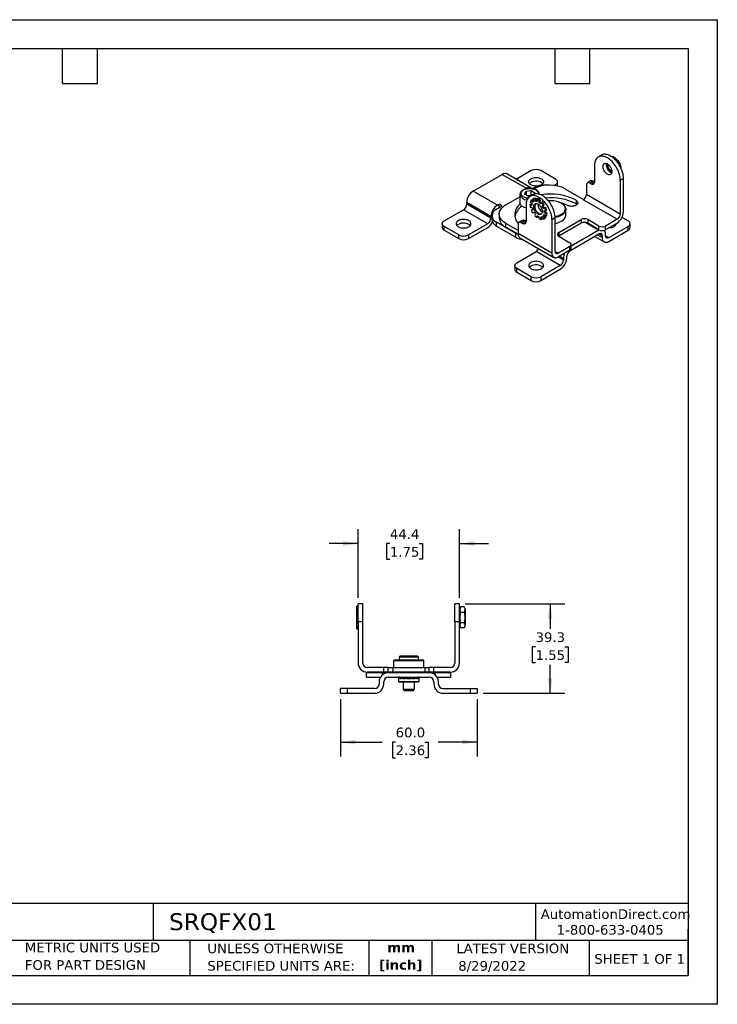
# Model space of a CAD drawing. Header units: millimetres. Extents: x 0 to 559, y 0 to 432.
# Tile 2 of 2: x 253 to 559, y 0 to 432. Entities that reach past the tile are written whole.
import ezdxf

# ---------------------------------------------------------------- set-up
doc = ezdxf.new("R2010")
doc.units = ezdxf.units.MM
doc.header["$LTSCALE"] = 2
doc.linetypes.add('SLD-Solid', pattern=[0])
doc.layers.add('DIMENSIONS', color=140, linetype='SLD-Solid', lineweight=25)
doc.layers.add('TEXT', color=140, linetype='SLD-Solid', lineweight=25)
doc.styles.add('SLDTEXTSTYLE0', font='VERDANA.TTF')
doc.styles.add('SLDTEXTSTYLE1', font='VERDANAB.TTF')
doc.dimstyles.new('SLDDIMSTYLE0', dxfattribs={"dimtxt": 4.316016, "dimasz": 6.604, "dimexe": 0, "dimexo": 0.0625, "dimgap": 1.079004, "dimtad": 0, "dimtih": 1, "dimtoh": 1, "dimrnd": 1e-09, "dimzin": 12, "dimdsep": 46, "dimtxsty": 'SLDTEXTSTYLE0', "dimsah": 1, "dimcen": 0.09, "dimadec": 0, "dimazin": 3, "dimtfac": 1, "dimtmove": 0, "dimatfit": 0, "dimfxl": 0, "dimfrac": 2, "dimtolj": 1, "dimtzin": 12, "dimarcsym": 0})
doc.dimstyles.new('SLDDIMSTYLE1', dxfattribs={"dimtxt": 4.316016, "dimasz": 6.604, "dimexe": 0, "dimexo": 0.0625, "dimgap": 1.079004, "dimtad": 0, "dimtih": 1, "dimtoh": 1, "dimrnd": 1e-09, "dimzin": 4, "dimdsep": 46, "dimtxsty": 'SLDTEXTSTYLE0', "dimsah": 1, "dimcen": 0.09, "dimadec": 0, "dimazin": 1, "dimtfac": 1, "dimtofl": 0, "dimtmove": 0, "dimatfit": 3, "dimfxl": 0, "dimfrac": 2, "dimtolj": 1, "dimtzin": 12, "dimarcsym": 0})
doc.dimstyles.new('SLDDIMSTYLE2', dxfattribs={"dimtxt": 4.316016, "dimasz": 6.604, "dimexe": 0, "dimexo": 0.0625, "dimgap": 1.079004, "dimtad": 0, "dimtih": 1, "dimtoh": 1, "dimrnd": 1e-09, "dimzin": 12, "dimdsep": 46, "dimtxsty": 'SLDTEXTSTYLE0', "dimsah": 1, "dimcen": 0.09, "dimadec": 0, "dimazin": 3, "dimtfac": 1, "dimtofl": 0, "dimtmove": 0, "dimatfit": 3, "dimfxl": 0, "dimfrac": 2, "dimtolj": 1, "dimtzin": 12, "dimarcsym": 0})

# ---------------------------------------------------------------- blocks, each defined once
blk = doc.blocks.new('SW_NOTE_0')
at = {"layer": 'TEXT', "color": 0, "char_height": 4.233, "attachment_point": 2, "style": 'SLDTEXTSTYLE1'}
for s, insert in [('mm', (5.69, 5.38)), ('[inch]', (5.52, -2.27))]:
    blk.add_mtext(s, dxfattribs=dict(at, insert=insert))
blk = doc.blocks.new('SW_NOTE_0_1')
at = {"layer": 'TEXT', "color": 0, "char_height": 4.2333, "attachment_point": 1, "style": 'SLDTEXTSTYLE0'}
for s, insert in [('UNLESS OTHERWISE ', (0, 5.38)), ('SPECIFIED UNITS ARE:', (0, -2.27))]:
    blk.add_mtext(s, dxfattribs=dict(at, insert=insert))
blk = doc.blocks.new('SW_NOTE_0_5')
at = {"layer": 'TEXT', "color": 0, "char_height": 4.2333, "attachment_point": 1, "style": 'SLDTEXTSTYLE0'}
for s, insert in [('METRIC UNITS USED ', (0, 5.38)), ('FOR PART DESIGN', (0, -2.27))]:
    blk.add_mtext(s, dxfattribs=dict(at, insert=insert))
blk = doc.blocks.new('_D_2')
at = {"layer": 'DIMENSIONS'}
for p, q in [((401.34, 178.22), (401.34, 208.37)), ((445.74, 178.22), (445.74, 208.37)), ((401.34, 202.02), (388.64, 202.02)), ((415.24, 202.02), (413.79, 202.02)), ((413.79, 202.02), (413.79, 195.16)), ((428.07, 202.02), (429.52, 202.02)), ((429.52, 202.02), (429.52, 195.16)), ((445.74, 202.02), (458.44, 202.02)), ((413.79, 195.16), (415.24, 195.16)), ((429.52, 195.16), (428.07, 195.16))]:
    blk.add_line(p, q, dxfattribs=at)
for points in [[(401.34, 202.02), (394.73, 203.03), (394.73, 201)], [(445.74, 202.02), (452.34, 201), (452.34, 203.03)]]:
    blk.add_solid(points, dxfattribs=at)
at = {"layer": 'DIMENSIONS', "char_height": 4.233, "attachment_point": 1, "style": 'SLDTEXTSTYLE0'}
for s, insert in [('44.4', (415.24, 208.36)), ('1.75', (415.24, 200.53))]:
    blk.add_mtext(s, dxfattribs=dict(at, insert=insert))
blk = doc.blocks.new('_D_3')
at = {"layer": 'DIMENSIONS'}
for p, q in [((393.54, 133.89), (393.54, 108.66)), ((453.54, 133.89), (453.54, 108.66)), ((393.54, 115.01), (411.93, 115.01)), ((417.78, 115.01), (416.33, 115.01)), ((416.33, 115.01), (416.33, 108.15)), ((430.6, 115.01), (432.05, 115.01)), ((432.05, 115.01), (432.05, 108.15)), ((453.54, 115.01), (436.45, 115.01)), ((416.33, 108.15), (417.78, 108.15)), ((432.05, 108.15), (430.6, 108.15))]:
    blk.add_line(p, q, dxfattribs=at)
for points in [[(393.54, 115.01), (400.14, 114), (400.14, 116.03)], [(453.54, 115.01), (446.93, 116.03), (446.93, 114)]]:
    blk.add_solid(points, dxfattribs=at)
at = {"layer": 'DIMENSIONS', "char_height": 4.233, "attachment_point": 1, "style": 'SLDTEXTSTYLE0'}
for s, insert in [('60.0', (417.78, 121.35)), ('2.36', (417.78, 113.53))]:
    blk.add_mtext(s, dxfattribs=dict(at, insert=insert))
blk = doc.blocks.new('_D_4')
at = {"layer": 'DIMENSIONS'}
for p, q in [((448.28, 175.68), (491.89, 175.68)), ((485.54, 175.68), (485.54, 164.6)), ((479.12, 156.78), (477.67, 156.78)), ((477.67, 156.78), (477.67, 149.92)), ((491.95, 156.78), (493.4, 156.78)), ((493.4, 156.78), (493.4, 149.92)), ((477.67, 149.92), (479.12, 149.92)), ((485.54, 136.43), (485.54, 148.95)), ((493.4, 149.92), (491.95, 149.92)), ((456.08, 136.43), (491.89, 136.43))]:
    blk.add_line(p, q, dxfattribs=at)
for points in [[(485.54, 175.68), (484.52, 169.08), (486.55, 169.08)], [(485.54, 136.43), (486.55, 143.03), (484.52, 143.03)]]:
    blk.add_solid(points, dxfattribs=at)
at = {"layer": 'DIMENSIONS', "char_height": 4.233, "attachment_point": 1, "style": 'SLDTEXTSTYLE0'}
for s, insert in [('39.3', (479.12, 163.12)), ('1.55', (479.12, 155.29))]:
    blk.add_mtext(s, dxfattribs=dict(at, insert=insert))

msp = doc.modelspace()

# ---------------------------------------------------------------- linework, layer by layer
at = {"color": 7, "linetype": 'SLD-Solid'}
for p, q in [((0.005, 431.805), (558.805, 431.805)), ((558.805, 431.805), (558.805, 0.005)), ((558.805, 0.005), (0.005, 0.005))]:
    msp.add_line(p, q, dxfattribs=at)
for p, q in [((508.027, 372.416), (506.612, 371.599)), ((513.458, 371.719), (512.93, 371.414)), ((504.955, 367.937), (504.955, 360.588)), ((515.916, 367.986), (516.287, 368.2)), ((451.781, 356.627), (464.509, 363.974)), ((464.509, 363.974), (475.115, 357.851)), ((477.115, 358.049), (466.509, 364.172)), ((477.237, 365.606), (470.631, 361.793)), ((487.843, 361.932), (481.479, 365.606)), ((487.21, 359.117), (487.843, 359.483)), ((487.843, 359.029), (487.843, 359.483)), ((488.701, 358.869), (488.722, 359.075)), ((488.722, 359.075), (488.722, 360.708)), ((501.42, 359.363), (501.42, 355.28)), ((503.248, 361.095), (501.834, 360.278)), ((502.834, 360.179), (504.248, 360.996)), ((502.834, 360.179), (503.541, 359.771)), ((503.541, 359.771), (504.955, 360.588)), ((504.955, 360.588), (504.248, 360.996)), ((517.683, 362.222), (516.269, 361.405)), ((516.269, 361.405), (516.269, 346.708)), ((517.683, 347.524), (517.683, 362.222)), ((462.387, 350.503), (451.781, 356.627)), ((466.1, 350.606), (472.28, 354.173)), ((472.28, 355.199), (472.28, 351.524)), ((474.269, 355.333), (474.989, 356.6)), ((475.81, 354.34), (474.269, 355.333)), ((474.691, 357.606), (475.115, 357.851)), ((474.989, 356.6), (477.249, 356.874)), ((474.989, 356.6), (474.989, 354.869)), ((476.955, 354.479), (475.81, 354.34)), ((478.045, 355.108), (476.631, 354.292)), ((477.249, 356.874), (478.79, 355.881)), ((477.249, 354.832), (477.249, 356.874)), ((477.371, 354.719), (477.249, 354.832)), ((477.77, 357.751), (478.297, 358.055)), ((478.79, 355.881), (478.462, 355.303)), ((492.263, 357.545), (500.204, 352.961)), ((501.42, 355.28), (516.269, 346.708)), ((448.952, 351.728), (459.559, 345.604)), ((448.952, 350.911), (448.952, 351.728)), ((459.559, 344.788), (448.952, 350.911)), ((462.034, 348.667), (464.509, 350.095)), ((462.387, 350.503), (463.095, 350.912)), ((464.509, 350.095), (463.095, 350.912)), ((463.095, 349.279), (463.095, 350.912)), ((474.974, 350.629), (474.974, 343.28)), ((476.671, 350.792), (477.095, 351.037)), ((477.398, 350.373), (476.671, 350.792)), ((476.814, 351.86), (477.512, 351.221)), ((477.095, 351.037), (477.535, 350.783)), ((477.232, 352.676), (477.657, 352.921)), ((477.844, 351.869), (477.232, 352.676)), ((477.504, 350.434), (477.398, 350.373)), ((477.657, 352.921), (478.268, 352.114)), ((478.268, 352.114), (477.844, 351.869)), ((478.316, 353.418), (477.891, 353.173)), ((477.891, 353.173), (478.367, 352.264)), ((478.374, 352.11), (478.294, 352.064)), ((478.359, 352.099), (478.364, 352.102)), ((478.738, 353.313), (479.162, 353.558)), ((479.04, 352.375), (478.738, 353.313)), ((479.464, 352.62), (479.04, 352.375)), ((479.162, 353.558), (479.464, 352.62)), ((479.601, 352.479), (479.177, 352.234)), ((480.128, 353.328), (479.703, 353.083)), ((479.703, 353.083), (479.807, 352.193)), ((479.721, 352.104), (479.806, 352.154)), ((480.115, 350.653), (480.316, 350.849)), ((480.606, 351.731), (480.71, 352.502)), ((481.031, 351.976), (480.606, 351.731)), ((481.116, 351.788), (480.692, 351.544)), ((480.71, 352.502), (481.134, 352.747)), ((481.134, 352.747), (481.031, 351.976)), ((481.236, 351.045), (481.443, 351.164)), ((481.675, 351.617), (481.373, 351.028)), ((482.1, 351.862), (481.675, 351.617)), ((482.046, 350.141), (482.522, 350.5)), ((482.47, 350.386), (482.046, 350.141)), ((482.478, 350.212), (482.054, 349.967)), ((482.946, 350.745), (482.47, 350.386)), ((482.522, 350.5), (482.946, 350.745)), ((490.425, 351.381), (490.248, 351.483)), ((496.859, 352.647), (496.859, 351.014)), ((514.855, 344.258), (500.006, 352.831)), ((439.053, 343.563), (447.538, 348.462)), ((458.145, 342.338), (447.538, 348.462)), ((459.559, 345.604), (459.559, 344.788)), ((459.984, 345.809), (459.984, 344.176)), ((463.171, 346.524), (463.171, 344.891)), ((476.814, 349.56), (477.512, 349.393)), ((477.232, 348.261), (477.657, 348.506)), ((477.844, 348.362), (477.232, 348.261)), ((477.657, 348.506), (477.865, 348.54)), ((477.876, 348.38), (477.844, 348.362)), ((477.891, 347.002), (478.367, 347.362)), ((478.316, 347.247), (477.891, 347.002)), ((478.455, 347.353), (478.316, 347.247)), ((478.378, 347.368), (478.367, 347.362)), ((479.04, 346.475), (478.738, 345.886)), ((479.703, 345.001), (479.807, 345.772)), ((479.897, 345.824), (479.807, 345.772)), ((480.181, 345.643), (480.128, 345.246)), ((482.425, 349.257), (482.849, 349.502)), ((482.535, 345.819), (482.96, 346.064)), ((482.994, 349.386), (482.569, 349.141)), ((483.181, 349.242), (482.569, 349.141)), ((482.994, 345.879), (482.569, 345.634)), ((483.181, 344.827), (482.569, 345.634)), ((482.838, 346.317), (482.771, 346.279)), ((482.979, 348.091), (482.829, 348.004)), ((482.901, 348.109), (483.599, 347.943)), ((482.901, 346.282), (483.599, 345.643)), ((482.909, 347.309), (483.334, 347.554)), ((482.994, 349.386), (483.605, 349.487)), ((482.994, 345.879), (483.605, 345.072)), ((483.44, 347.375), (483.015, 347.13)), ((483.742, 346.71), (483.015, 347.13)), ((483.605, 349.487), (483.181, 349.242)), ((483.44, 347.375), (484.166, 346.955)), ((483.599, 347.943), (484.023, 348.188)), ((483.599, 345.643), (484.023, 345.888)), ((484.166, 346.955), (483.742, 346.71)), ((492.372, 345.549), (492.372, 348.667)), ((438.174, 342.338), (438.174, 340.705)), ((458.145, 342.338), (449.66, 337.44)), ((470.519, 338.053), (462.034, 342.952)), ((462.034, 341.319), (462.034, 342.952)), ((462.034, 341.319), (470.519, 336.42)), ((471.438, 339.36), (466.1, 342.442)), ((466.1, 340.809), (466.1, 342.442)), ((471.438, 342.055), (471.438, 337.972)), ((473.267, 343.787), (471.853, 342.971)), ((472.853, 342.872), (474.267, 343.688)), ((472.853, 342.872), (473.56, 342.463)), ((473.56, 342.463), (474.974, 343.28)), ((474.974, 343.28), (474.267, 343.688)), ((480.128, 345.246), (479.703, 345.001)), ((480.606, 345.31), (480.71, 344.42)), ((481.626, 345.273), (481.373, 345.127)), ((481.675, 344.19), (481.373, 345.127)), ((482.1, 344.435), (481.675, 344.19)), ((481.817, 345.312), (482.1, 344.435)), ((482.046, 345.238), (482.522, 344.329)), ((482.706, 344.421), (483.131, 344.666)), ((483.605, 345.072), (483.181, 344.827)), ((487.702, 344.914), (486.288, 344.098)), ((486.288, 344.098), (486.288, 329.4)), ((487.702, 330.216), (487.702, 344.914)), ((489.257, 338.462), (499.157, 344.177)), ((499.157, 342.544), (489.258, 336.829)), ((499.157, 344.177), (499.157, 342.544)), ((501.124, 342.837), (506.935, 339.482)), ((506.935, 341.319), (501.985, 344.177)), ((501.985, 344.177), (501.985, 342.544)), ((506.935, 339.686), (501.985, 342.544)), ((506.935, 339.686), (506.935, 341.319)), ((514.855, 344.258), (509.764, 341.319)), ((514.855, 342.625), (509.764, 339.686)), ((509.764, 339.686), (509.764, 341.319)), ((519.663, 343.563), (517.039, 345.078)), ((520.542, 340.705), (520.542, 342.338)), ((445.417, 337.44), (439.053, 341.114)), ((439.053, 339.481), (439.053, 341.114)), ((439.053, 339.481), (445.417, 335.807)), ((445.417, 335.807), (445.417, 337.44)), ((449.66, 335.807), (458.145, 340.705)), ((449.66, 337.44), (449.66, 335.807)), ((471.447, 337.722), (466.1, 340.809)), ((470.519, 336.42), (470.519, 338.053)), ((486.288, 329.4), (471.438, 337.972)), ((489.257, 338.462), (489.257, 336.829)), ((489.257, 336.829), (494.207, 333.971)), ((494.207, 330.501), (506.935, 337.849)), ((506.935, 339.482), (494.793, 332.472)), ((506.228, 337.44), (508.349, 336.216)), ((506.935, 339.482), (507.131, 339.587)), ((508.349, 337.032), (506.935, 337.849)), ((508.349, 337.032), (508.349, 336.216)), ((509.764, 337.032), (509.764, 337.849)), ((509.764, 337.032), (511.178, 336.215)), ((511.178, 336.215), (519.663, 341.114)), ((511.178, 334.582), (519.663, 339.481)), ((519.663, 339.481), (519.663, 341.114)), ((472.267, 336.141), (487.116, 327.568)), ((494.793, 331.522), (494.793, 333.155)), ((505.056, 336.764), (509.178, 334.384)), ((470.873, 325.194), (479.358, 330.092)), ((489.965, 323.969), (479.358, 330.092)), ((487.702, 330.216), (489.116, 329.4)), ((494.207, 332.339), (489.116, 329.4)), ((494.207, 330.706), (489.116, 327.767)), ((494.207, 330.706), (494.207, 332.339)), ((469.994, 323.969), (469.994, 322.336)), ((489.965, 323.969), (481.479, 319.071)), ((491.379, 326.419), (489.08, 327.746)), ((489.787, 328.154), (491.379, 327.235)), ((491.379, 327.235), (491.379, 326.419)), ((492.793, 327.235), (492.793, 328.052)), ((477.237, 319.071), (470.873, 322.745)), ((470.873, 321.112), (470.873, 322.745)), ((470.873, 321.112), (477.237, 317.438)), ((481.479, 317.438), (489.965, 322.336)), ((477.237, 317.438), (477.237, 319.071)), ((481.479, 319.071), (481.479, 317.438)), ((401.336, 174.679), (400.736, 174.679)), ((400.736, 174.628), (400.736, 174.679)), ((400.736, 174.628), (401.336, 174.628)), ((400.736, 174.227), (400.736, 174.628)), ((401.336, 174.227), (400.736, 174.227)), ((400.736, 173.458), (400.736, 174.227)), ((400.736, 173.458), (401.336, 173.458)), ((400.736, 172.681), (400.736, 173.458)), ((403.336, 175.679), (401.336, 175.679)), ((401.336, 167.679), (401.336, 175.679)), ((403.336, 167.679), (403.336, 175.679)), ((445.736, 175.679), (443.736, 175.679)), ((443.736, 167.679), (443.736, 175.679)), ((445.736, 167.679), (445.736, 175.679)), ((446.411, 174.298), (445.736, 173.129)), ((447.762, 174.298), (446.411, 174.298)), ((448.436, 173.129), (447.762, 174.298)), ((448.436, 166.229), (448.436, 173.129)), ((401.336, 172.681), (400.736, 172.681)), ((400.736, 172.473), (400.736, 172.681)), ((401.336, 172.473), (400.736, 172.473)), ((400.736, 172.382), (400.736, 172.473)), ((401.336, 172.382), (400.736, 172.382)), ((400.736, 171.088), (400.736, 172.382)), ((400.736, 171.088), (401.336, 171.088)), ((400.736, 170.798), (400.736, 171.088)), ((401.336, 170.798), (400.736, 170.798)), ((400.736, 170.617), (400.736, 170.798)), ((401.336, 170.617), (400.736, 170.617)), ((400.736, 169.823), (400.736, 170.617)), ((400.736, 169.823), (401.336, 169.823)), ((400.736, 169.679), (400.736, 169.823)), ((400.736, 168.27), (400.736, 169.679)), ((401.336, 169.679), (400.736, 169.679)), ((446.411, 171.988), (447.762, 171.988)), ((400.736, 168.27), (401.336, 168.27)), ((400.736, 167.734), (400.736, 168.27)), ((400.736, 167.734), (401.336, 167.734)), ((400.736, 167.532), (400.736, 167.734)), ((401.336, 167.532), (400.736, 167.532)), ((400.736, 166.976), (400.736, 167.532)), ((401.336, 166.976), (400.736, 166.976)), ((400.736, 165.9), (400.736, 166.976)), ((400.736, 165.9), (401.336, 165.9)), ((400.736, 165.131), (400.736, 165.9)), ((401.336, 165.131), (400.736, 165.131)), ((400.736, 164.73), (400.736, 165.131)), ((400.736, 164.73), (401.336, 164.73)), ((401.336, 167.679), (401.336, 149.679)), ((403.336, 167.679), (401.336, 167.679)), ((403.336, 149.679), (403.336, 167.679)), ((443.736, 167.679), (443.736, 149.679)), ((445.736, 167.679), (443.736, 167.679)), ((445.736, 149.679), (445.736, 167.679)), ((445.736, 166.229), (446.411, 165.06)), ((447.762, 167.37), (446.411, 167.37)), ((447.762, 165.06), (446.411, 165.06)), ((447.762, 165.06), (448.436, 166.229)), ((419.286, 152.179), (419.286, 150.929)), ((427.786, 152.179), (419.286, 152.179)), ((427.786, 150.929), (427.786, 152.179)), ((412.536, 147.679), (405.336, 147.679)), ((412.536, 145.679), (412.536, 147.679)), ((414.536, 147.679), (412.536, 147.679)), ((414.536, 145.679), (414.536, 147.679)), ((414.536, 147.679), (416.536, 147.679)), ((416.536, 147.679), (416.536, 145.679)), ((416.536, 147.679), (430.536, 147.679)), ((417.136, 150.929), (416.886, 150.679)), ((416.886, 150.679), (416.886, 147.679)), ((430.186, 150.679), (416.886, 150.679)), ((429.936, 150.929), (417.136, 150.929)), ((430.186, 150.679), (429.936, 150.929)), ((430.186, 147.679), (430.186, 150.679)), ((430.536, 147.679), (430.536, 145.679)), ((430.536, 147.679), (432.536, 147.679)), ((432.536, 145.679), (432.536, 147.679)), ((434.536, 147.679), (432.536, 147.679)), ((434.536, 145.679), (434.536, 147.679)), ((441.736, 147.679), (434.536, 147.679)), ((405.036, 145.679), (405.036, 145.69)), ((405.036, 143.429), (405.036, 145.429)), ((412.036, 145.429), (405.036, 145.429)), ((405.036, 143.429), (411.072, 143.429)), ((412.536, 145.679), (405.336, 145.679)), ((414.536, 145.429), (412.036, 145.429)), ((412.036, 144.552), (412.036, 145.429)), ((414.536, 145.679), (412.536, 145.679)), ((416.536, 145.679), (414.536, 145.679)), ((432.536, 145.429), (414.536, 145.429)), ((414.536, 143.429), (432.536, 143.429)), ((430.536, 145.679), (416.536, 145.679)), ((416.886, 145.679), (417.136, 145.429)), ((419.236, 143.42), (419.036, 143.22)), ((419.036, 143.22), (419.036, 141.62)), ((419.536, 143.22), (419.036, 143.22)), ((419.536, 143.42), (419.236, 143.42)), ((419.536, 142.929), (419.536, 143.429)), ((419.698, 142.929), (419.536, 142.929)), ((419.698, 143.429), (419.698, 142.929)), ((419.698, 142.929), (420.171, 142.929)), ((420.171, 142.929), (420.171, 143.429)), ((420.85, 142.929), (420.171, 142.929)), ((420.85, 142.929), (420.85, 143.429)), ((420.917, 142.929), (420.85, 142.929)), ((420.917, 143.429), (420.917, 142.929)), ((420.917, 142.929), (421.875, 142.929)), ((421.875, 142.929), (421.875, 143.429)), ((422.21, 142.929), (421.875, 142.929)), ((422.21, 142.929), (422.21, 143.429)), ((422.365, 142.929), (422.21, 142.929)), ((422.365, 143.429), (422.365, 142.929)), ((422.365, 142.929), (422.985, 142.929)), ((422.967, 143.429), (422.967, 142.929)), ((422.967, 142.929), (424.106, 142.929)), ((424.088, 142.929), (424.708, 142.929)), ((424.106, 142.929), (424.106, 143.429)), ((424.708, 142.929), (424.708, 143.429)), ((424.863, 142.929), (424.708, 142.929)), ((424.863, 142.929), (424.863, 143.429)), ((425.198, 142.929), (424.863, 142.929)), ((425.198, 143.429), (425.198, 142.929)), ((425.198, 142.929), (426.156, 142.929)), ((426.156, 142.929), (426.156, 143.429)), ((426.222, 142.929), (426.156, 142.929)), ((426.222, 142.929), (426.222, 143.429)), ((426.901, 142.929), (426.222, 142.929)), ((426.901, 143.429), (426.901, 142.929)), ((426.901, 142.929), (427.374, 142.929)), ((427.374, 142.929), (427.374, 143.429)), ((427.536, 142.929), (427.374, 142.929)), ((427.536, 143.429), (427.536, 142.929)), ((427.836, 143.42), (427.536, 143.42)), ((428.036, 143.22), (427.536, 143.22)), ((428.036, 143.22), (427.836, 143.42)), ((428.036, 141.62), (428.036, 143.22)), ((429.936, 145.429), (430.186, 145.679)), ((432.536, 145.679), (430.536, 145.679)), ((434.536, 145.679), (432.536, 145.679)), ((435.036, 145.429), (432.536, 145.429)), ((441.736, 145.679), (434.536, 145.679)), ((442.036, 145.429), (435.036, 145.429)), ((435.036, 145.429), (435.036, 144.552)), ((436, 143.429), (442.036, 143.429)), ((442.036, 145.679), (442.036, 145.69)), ((442.036, 143.429), (442.036, 145.429)), ((393.536, 136.429), (393.536, 138.429)), ((396.536, 138.429), (393.536, 138.429)), ((396.536, 138.429), (396.536, 136.429)), ((408.536, 138.429), (396.536, 138.429)), ((410.536, 141.429), (410.536, 140.429)), ((412.536, 140.429), (412.536, 141.429)), ((419.036, 141.62), (419.236, 141.42)), ((419.036, 141.62), (428.036, 141.62)), ((419.236, 141.42), (427.836, 141.42)), ((421.036, 141.42), (421.036, 138.17)), ((426.036, 138.17), (426.036, 141.42)), ((427.836, 141.42), (428.036, 141.62)), ((434.536, 141.429), (434.536, 140.429)), ((436.536, 140.429), (436.536, 141.429)), ((438.536, 138.429), (450.536, 138.429)), ((450.536, 136.429), (450.536, 138.429)), ((450.536, 138.429), (453.536, 138.429)), ((453.536, 138.429), (453.536, 136.429)), ((393.536, 136.429), (396.536, 136.429)), ((396.536, 136.429), (408.536, 136.429)), ((421.036, 138.17), (421.527, 137.679)), ((421.036, 138.17), (426.036, 138.17)), ((421.527, 137.679), (425.546, 137.679)), ((425.546, 137.679), (426.036, 138.17)), ((438.536, 136.429), (450.536, 136.429)), ((450.536, 136.429), (453.536, 136.429))]:
    msp.add_line(p, q)
at = {"flags": 128}
for points in [[(516.269, 361.405), (516.245, 362.022), (516.173, 362.661), (516.053, 363.318), (515.887, 363.986), (515.676, 364.66), (515.422, 365.333), (515.126, 366.002), (514.793, 366.659), (514.423, 367.299), (514.021, 367.916), (513.59, 368.506), (513.134, 369.063), (512.656, 369.583), (512.16, 370.06), (511.652, 370.492), (511.134, 370.874), (510.612, 371.203), (510.09, 371.477), (509.573, 371.692), (509.064, 371.848), (508.569, 371.942), (508.091, 371.974), (507.634, 371.944), (507.203, 371.852), (506.801, 371.699), (506.432, 371.485), (506.098, 371.214), (505.803, 370.886), (505.548, 370.506), (505.337, 370.076), (505.171, 369.6), (505.052, 369.081), (504.979, 368.526), (504.955, 367.937)], [(517.683, 362.222), (517.659, 362.839), (517.587, 363.478), (517.467, 364.134), (517.301, 364.802), (517.09, 365.476), (516.836, 366.15), (516.541, 366.818), (516.207, 367.475), (515.837, 368.115), (515.435, 368.732), (515.004, 369.322), (514.548, 369.879), (514.07, 370.399), (513.574, 370.877), (513.066, 371.309), (512.548, 371.691), (512.026, 372.02), (511.504, 372.293), (510.987, 372.509), (510.478, 372.664), (509.983, 372.758), (509.505, 372.791), (509.048, 372.761), (508.617, 372.668), (508.215, 372.515), (508.027, 372.416)], [(512.557, 365.182), (512.533, 364.844), (512.461, 364.543), (512.345, 364.285), (512.185, 364.076), (511.987, 363.923), (511.755, 363.828), (511.495, 363.794), (511.213, 363.822), (510.916, 363.911), (510.612, 364.059), (510.308, 364.262), (510.011, 364.515), (509.729, 364.813), (509.469, 365.147), (509.237, 365.51), (509.039, 365.892), (508.88, 366.285), (508.763, 366.678), (508.692, 367.062), (508.668, 367.427), (508.692, 367.764), (508.763, 368.066), (508.88, 368.324), (509.039, 368.532), (509.237, 368.686), (509.469, 368.781), (509.729, 368.815), (510.011, 368.787), (510.308, 368.698), (510.612, 368.55), (510.916, 368.346), (511.213, 368.093), (511.495, 367.795), (511.755, 367.461), (511.987, 367.098), (512.185, 366.716), (512.345, 366.323), (512.461, 365.93), (512.533, 365.547), (512.557, 365.182)], [(510.259, 368.141), (510.281, 368.455), (510.334, 368.687)], [(510.742, 368.066), (510.765, 368.354), (510.783, 368.442)], [(477.06, 362.034), (477.41, 362.21), (477.8, 362.354), (478.222, 362.466), (478.667, 362.541), (479.126, 362.579), (479.59, 362.579), (480.049, 362.541), (480.494, 362.466), (480.916, 362.354), (481.306, 362.21), (481.656, 362.034), (481.96, 361.832), (482.21, 361.607), (482.403, 361.363), (482.534, 361.106), (482.6, 360.841), (482.6, 360.574), (482.534, 360.309), (482.403, 360.052), (482.21, 359.808), (481.96, 359.583), (481.656, 359.381), (481.306, 359.206), (480.916, 359.061), (480.494, 358.95), (480.049, 358.874), (479.59, 358.836), (479.126, 358.836), (478.667, 358.874), (478.222, 358.95), (477.8, 359.061), (477.41, 359.206), (477.06, 359.381), (476.756, 359.583), (476.506, 359.808), (476.313, 360.052), (476.182, 360.309), (476.116, 360.574), (476.116, 360.841), (476.182, 361.106), (476.313, 361.363), (476.506, 361.607), (476.756, 361.832), (477.06, 362.034)], [(487.843, 359.483), (488.149, 359.69), (488.395, 359.921), (488.575, 360.172), (488.685, 360.437), (488.722, 360.708), (488.685, 360.979), (488.575, 361.243), (488.395, 361.494), (488.149, 361.726), (487.843, 361.932)], [(486.288, 344.098), (486.264, 344.714), (486.191, 345.354), (486.072, 346.01), (485.906, 346.678), (485.695, 347.352), (485.44, 348.026), (485.145, 348.694), (484.811, 349.351), (484.442, 349.991), (484.04, 350.608), (483.609, 351.198), (483.152, 351.755), (482.674, 352.275), (482.179, 352.753), (481.67, 353.184), (481.153, 353.566), (480.631, 353.896), (480.109, 354.169), (479.591, 354.384), (479.083, 354.54), (478.587, 354.634), (478.109, 354.666), (477.653, 354.636), (477.222, 354.544), (476.82, 354.391), (476.45, 354.177), (476.117, 353.906), (475.821, 353.579), (475.567, 353.198), (475.356, 352.768), (475.19, 352.292), (475.07, 351.774), (474.998, 351.218), (474.974, 350.629)], [(487.702, 344.914), (487.678, 345.531), (487.606, 346.17), (487.486, 346.826), (487.32, 347.494), (487.109, 348.168), (486.855, 348.842), (486.559, 349.51), (486.225, 350.167), (485.856, 350.807), (485.454, 351.425), (485.023, 352.014), (484.566, 352.572), (484.088, 353.091), (483.593, 353.569), (483.084, 354.001), (482.567, 354.383), (482.045, 354.712), (481.523, 354.985), (481.006, 355.201), (480.497, 355.356), (480.002, 355.451), (479.524, 355.483), (479.067, 355.453), (478.636, 355.361), (478.234, 355.207), (478.045, 355.108)], [(466.1, 342.442), (465.54, 342.793), (465.032, 343.169), (464.58, 343.569), (464.187, 343.988), (463.855, 344.425), (463.587, 344.877), (463.384, 345.339), (463.248, 345.81), (463.179, 346.285), (463.179, 346.762), (463.248, 347.238), (463.384, 347.708), (463.587, 348.171), (463.855, 348.622), (464.187, 349.059), (464.58, 349.479), (465.032, 349.878), (465.54, 350.255), (466.1, 350.606)], [(474.974, 349.241), (474.79, 349.286), (474.318, 349.429), (473.881, 349.606), (473.485, 349.812), (473.137, 350.046), (472.843, 350.303), (472.607, 350.58), (472.433, 350.871), (472.323, 351.173), (472.28, 351.48), (472.28, 351.524)], [(477.988, 351.819), (477.975, 351.808), (477.959, 351.803), (477.941, 351.802), (477.922, 351.807), (477.901, 351.816), (477.881, 351.83), (477.862, 351.848), (477.844, 351.869)], [(480.207, 346.588), (479.913, 346.783), (479.627, 347.028), (479.356, 347.315), (479.105, 347.637), (478.882, 347.986), (478.691, 348.355), (478.537, 348.733), (478.424, 349.112), (478.356, 349.481), (478.333, 349.833), (478.356, 350.158), (478.424, 350.449), (478.537, 350.698), (478.691, 350.898), (478.882, 351.046), (479.105, 351.138), (479.356, 351.17), (479.627, 351.144), (479.913, 351.058), (480.207, 350.915), (480.5, 350.719), (480.786, 350.475), (481.057, 350.188), (481.308, 349.866), (481.532, 349.517), (481.722, 349.148), (481.876, 348.77), (481.989, 348.391), (482.057, 348.021), (482.08, 347.67), (482.057, 347.344), (481.989, 347.054), (481.876, 346.805), (481.722, 346.604), (481.532, 346.456), (481.308, 346.365), (481.057, 346.332), (480.786, 346.359), (480.5, 346.445), (480.207, 346.588)], [(478.367, 352.264), (478.379, 352.239), (478.387, 352.212), (478.392, 352.187), (478.393, 352.163), (478.39, 352.142), (478.383, 352.123), (478.373, 352.109), (478.359, 352.099)], [(479.807, 352.193), (479.808, 352.169), (479.805, 352.147), (479.798, 352.129), (479.788, 352.115), (479.775, 352.105), (479.758, 352.1), (479.74, 352.099), (479.721, 352.104)], [(480.109, 350.726), (480.181, 350.79), (480.278, 350.872)], [(481.373, 351.028), (481.363, 351.014), (481.35, 351.004), (481.334, 350.999), (481.316, 350.998), (481.296, 351.003), (481.276, 351.013), (481.256, 351.027), (481.236, 351.045)], [(484.619, 352.511), (485.236, 352.555), (485.884, 352.565), (486.531, 352.536), (487.169, 352.47), (487.792, 352.367), (488.394, 352.229), (488.969, 352.055), (489.51, 351.849), (490.012, 351.613), (490.471, 351.348), (490.881, 351.058), (491.237, 350.746), (491.537, 350.414), (491.778, 350.066), (491.956, 349.707), (492.071, 349.338), (492.12, 348.965), (492.103, 348.591), (492.022, 348.22), (491.875, 347.855), (491.665, 347.501), (491.395, 347.161), (491.066, 346.838), (490.682, 346.537), (490.247, 346.259), (489.766, 346.008), (489.244, 345.786), (488.685, 345.597), (488.096, 345.44), (487.689, 345.356)], [(490.425, 351.381), (490.54, 351.313), (490.972, 351.023), (491.353, 350.71), (491.677, 350.376), (491.942, 350.025), (492.145, 349.661), (492.285, 349.287), (492.359, 348.906), (492.367, 348.524), (492.31, 348.142), (492.186, 347.766), (491.999, 347.399), (491.749, 347.045), (491.439, 346.706), (491.073, 346.388), (490.653, 346.091), (490.184, 345.821), (489.671, 345.578), (489.118, 345.367), (488.532, 345.188), (487.918, 345.044), (487.701, 345.002)], [(496.859, 352.647), (497.139, 352.457), (497.365, 352.245), (497.53, 352.015), (497.63, 351.773), (497.664, 351.524), (497.63, 351.276), (497.53, 351.034), (497.365, 350.804), (497.139, 350.591), (496.859, 350.402), (496.531, 350.24), (496.163, 350.11), (495.764, 350.014), (495.345, 349.956), (494.914, 349.937), (494.484, 349.956), (494.065, 350.014), (493.666, 350.11), (493.298, 350.24), (492.97, 350.402)], [(497.273, 350.708), (497.139, 350.824), (496.859, 351.014)], [(477.878, 348.508), (477.886, 348.481), (477.891, 348.456), (477.892, 348.432), (477.89, 348.41), (477.883, 348.392), (477.873, 348.377), (477.86, 348.367), (477.844, 348.362)], [(478.367, 347.362), (478.382, 347.37), (478.399, 347.372), (478.418, 347.37), (478.438, 347.363), (478.458, 347.351), (478.478, 347.335), (478.497, 347.315), (478.514, 347.293)], [(479.807, 345.772), (479.812, 345.792), (479.82, 345.808), (479.832, 345.82), (479.847, 345.828), (479.864, 345.831), (479.883, 345.828), (479.903, 345.821), (479.923, 345.809)], [(482.771, 346.279), (482.779, 346.295), (482.791, 346.308), (482.806, 346.316), (482.823, 346.318), (482.841, 346.316), (482.861, 346.309), (482.882, 346.298), (482.901, 346.282)], [(482.829, 348.004), (482.825, 348.029), (482.826, 348.052), (482.831, 348.072), (482.839, 348.089), (482.851, 348.101), (482.866, 348.109), (482.883, 348.112), (482.901, 348.109)], [(482.96, 346.064), (482.995, 346.114), (483.028, 346.166)], [(439.053, 341.114), (438.747, 341.32), (438.501, 341.552), (438.321, 341.803), (438.211, 342.068), (438.174, 342.338), (438.211, 342.609), (438.321, 342.874), (438.501, 343.125), (438.747, 343.356), (439.053, 343.563)], [(445.24, 343.665), (444.936, 343.463), (444.686, 343.238), (444.493, 342.994), (444.362, 342.737), (444.296, 342.472), (444.296, 342.205), (444.362, 341.94), (444.493, 341.683), (444.686, 341.439), (444.936, 341.214), (445.24, 341.012), (445.591, 340.836), (445.981, 340.692), (446.402, 340.581), (446.847, 340.505), (447.306, 340.467), (447.77, 340.467), (448.229, 340.505), (448.674, 340.581), (449.096, 340.692), (449.486, 340.836), (449.836, 341.012), (450.14, 341.214), (450.391, 341.439), (450.583, 341.683), (450.714, 341.94), (450.78, 342.205), (450.78, 342.472), (450.714, 342.737), (450.583, 342.994), (450.391, 343.238), (450.14, 343.463), (449.836, 343.665), (449.486, 343.84), (449.096, 343.985), (448.674, 344.096), (448.229, 344.172), (447.77, 344.21), (447.306, 344.21), (446.847, 344.172), (446.402, 344.096), (445.981, 343.985), (445.591, 343.84), (445.24, 343.665)], [(481.373, 345.127), (481.367, 345.153), (481.364, 345.178), (481.365, 345.201), (481.37, 345.221), (481.378, 345.237), (481.39, 345.25), (481.405, 345.257), (481.422, 345.26)], [(514.427, 342.378), (514.42, 342.205), (514.354, 341.94), (514.223, 341.683), (514.03, 341.439), (513.78, 341.214), (513.476, 341.012), (513.125, 340.836), (512.735, 340.692), (512.314, 340.581), (511.869, 340.505), (511.41, 340.467), (511.109, 340.463)], [(519.663, 341.114), (519.969, 341.32), (520.215, 341.552), (520.395, 341.803), (520.505, 342.068), (520.542, 342.338), (520.505, 342.609), (520.395, 342.874), (520.215, 343.125), (519.969, 343.356), (519.663, 343.563)], [(471.458, 337.599), (471.028, 337.787), (470.519, 338.053)], [(470.873, 322.745), (470.567, 322.951), (470.321, 323.183), (470.141, 323.434), (470.031, 323.698), (469.994, 323.969), (470.031, 324.24), (470.141, 324.504), (470.321, 324.756), (470.567, 324.987), (470.873, 325.194)], [(477.06, 325.296), (476.756, 325.094), (476.506, 324.868), (476.313, 324.625), (476.182, 324.368), (476.116, 324.103), (476.116, 323.835), (476.182, 323.57), (476.313, 323.314), (476.506, 323.07), (476.756, 322.845), (477.06, 322.643), (477.41, 322.467), (477.8, 322.323), (478.222, 322.211), (478.667, 322.136), (479.126, 322.098), (479.59, 322.098), (480.049, 322.136), (480.494, 322.211), (480.916, 322.323), (481.306, 322.467), (481.656, 322.643), (481.96, 322.845), (482.21, 323.07), (482.403, 323.314), (482.534, 323.57), (482.6, 323.835), (482.6, 324.103), (482.534, 324.368), (482.403, 324.625), (482.21, 324.868), (481.96, 325.094), (481.656, 325.296), (481.306, 325.471), (480.916, 325.616), (480.494, 325.727), (480.049, 325.803), (479.59, 325.841), (479.126, 325.841), (478.667, 325.803), (478.222, 325.727), (477.8, 325.616), (477.41, 325.471), (477.06, 325.296)]]:
    msp.add_lwpolyline(points, dxfattribs=at)
for centre, radius, start, end in [((513.933, 368.221), 3.83, 171.99182, 248.0028), ((513.828, 368.2), 3.57, 180.94206, 248.79134), ((513.73, 368.129), 2.99, 181.20714, 246.72556), ((465.681, 362.328), 2.021, 65.84324, 125.46722), ((479.358, 361.55), 4.577, 62.39104, 117.60896), ((478.159, 358.407), 2.277, 118.85678, 139.31987), ((479.313, 356.467), 4.534, 49.04902, 119.79684), ((485.183, 343.892), 15.379, 62.59161, 116.67607), ((483.166, 348.744), 10.507, 84.61196, 117.60461), ((502.282, 359.503), 0.873, 50.79671, 189.21404), ((503.662, 360.178), 1.006, 54.38242, 114.30712), ((504.093, 360.448), 0.873, 230.79671, 9.21404), ((455.093, 351.448), 6.147, 122.60548, 177.39452), ((475.337, 355.994), 3.158, 194.50884, 270.86862), ((476.245, 356.436), 1.811, 50.52898, 128.58468), ((485.742, 331.153), 24.198, 62.65199, 100.02424), ((498.349, 355.42), 3.074, 302.60548, 357.39452), ((445.882, 351.051), 3.074, 302.60548, 357.39452), ((465.7, 345.325), 6.147, 122.60548, 177.39452), ((476.022, 346.269), 6.008, 127.49737, 220.66593), ((477.422, 343.834), 7.551, 124.60446, 168.02296), ((482.397, 350.833), 5.726, 180.40381, 192.84772), ((479.051, 351.229), 2.324, 141.49131, 164.24011), ((477.439, 350.423), 0.0649, 230.31115, 5.95492), ((480.373, 350.351), 2.87, 166.28809, 178.43053), ((477.37, 351.058), 0.216, 353.03993, 49.02988), ((478.618, 351.403), 1.914, 86.4051, 112.31509), ((478.946, 350.936), 1.303, 116.77389, 137.35945), ((478.437, 352.24), 0.211, 216.57942, 232.44484), ((479.042, 351.648), 1.914, 86.4051, 112.31509), ((482.131, 349.783), 3.31, 155.82153, 243.05592), ((479.231, 352.424), 0.197, 194.18185, 253.95847), ((478.932, 349.999), 2.249, 69.45482, 83.7468), ((479.655, 352.669), 0.197, 194.18185, 253.95847), ((479.397, 350.491), 1.998, 79.03901, 84.13425), ((477.874, 348.752), 4.701, 52.90423, 67.10115), ((484.276, 351.101), 4.177, 181.75171, 238.24291), ((478.298, 348.997), 4.701, 52.90423, 67.10115), ((480.832, 351.721), 0.226, 177.47199, 231.76893), ((477.492, 347.505), 5.152, 43.39122, 51.60719), ((481.256, 351.966), 0.226, 177.47199, 231.76893), ((477.989, 347.834), 5.042, 44.9031, 51.66319), ((475.556, 346.1), 8.239, 32.27973, 42.03835), ((482.161, 350.059), 0.142, 144.59079, 220.48955), ((476.423, 346.567), 6.577, 24.14492, 31.12571), ((475.981, 346.345), 8.239, 32.27973, 42.03835), ((482.586, 350.304), 0.142, 144.59079, 220.48955), ((476.848, 346.812), 6.577, 24.14492, 31.12571), ((485.866, 329.887), 23.815, 62.51091, 95.53726), ((486.969, 339.75), 12.226, 60.60561, 75.19116), ((463.118, 345.809), 3.056, 110.78342, 249.21658), ((485.138, 351.599), 8.582, 202.88715, 212.38348), ((477.435, 349.196), 0.212, 11.87365, 68.6942), ((483.288, 350.654), 5.821, 194.06018, 201.63397), ((483.775, 350.784), 6.314, 213.57229, 220.74579), ((483.742, 350.377), 6.724, 221.91058, 233.08783), ((478.856, 346.528), 0.192, 343.97852, 45.06034), ((481.999, 348.751), 3.601, 234.78455, 245.22082), ((480.38, 345.282), 0.228, 7.16397, 61.06356), ((481.457, 348.081), 1.497, 236.51313, 280.37228), ((482.584, 349.307), 0.167, 197.45957, 264.81967), ((482.696, 345.753), 0.174, 157.67108, 223.1543), ((481.091, 346.849), 1.774, 324.49312, 341.23829), ((478.525, 347.152), 4.387, 2.05223, 11.19929), ((483.009, 349.552), 0.167, 197.45957, 264.81967), ((483.14, 347.325), 0.232, 183.95045, 237.2983), ((483.12, 345.998), 0.174, 157.67108, 223.1543), ((476.189, 346.274), 7.595, 12.69538, 22.99876), ((479.121, 347.41), 4.215, 1.95192, 8.26533), ((483.565, 347.57), 0.232, 183.95045, 237.2983), ((479.992, 346.67), 3.75, 344.10195, 0.61667), ((476.613, 346.519), 7.595, 12.69538, 22.99876), ((480.417, 346.915), 3.75, 344.10195, 0.61667), ((489.345, 346.319), 3.08, 291.93166, 10.6003), ((511.542, 347.804), 6.147, 302.60548, 357.39452), ((513.199, 346.847), 3.074, 302.60548, 357.39452), ((446.339, 340.037), 2.277, 118.85678, 139.31987), ((447.493, 338.098), 4.534, 49.04902, 119.79684), ((456.489, 344.928), 3.074, 302.60548, 357.39452), ((454.927, 345.765), 5.996, 302.45277, 332.94479), ((463.487, 344.525), 3.521, 185.6948, 245.62534), ((468.148, 345.37), 5.001, 185.50387, 245.81627), ((472.301, 342.195), 0.873, 50.79671, 189.21404), ((473.681, 342.87), 1.006, 54.38242, 114.30712), ((474.112, 343.14), 0.873, 230.79671, 9.21404), ((481.864, 347.125), 2.941, 246.88577, 266.31585), ((481.427, 346.718), 1.458, 269.81522, 288.90497), ((481.906, 345.19), 0.148, 19.00472, 92.42178), ((481.85, 345.904), 1.712, 293.10649, 321.02684), ((482.258, 346.167), 1.736, 300.18887, 320.90952), ((486.29, 351.065), 8.688, 279.35332, 298.94667), ((500.571, 341.447), 3.074, 62.60967, 117.39033), ((500.571, 339.814), 3.074, 62.60967, 117.39033), ((508.349, 344.049), 3.074, 242.60967, 297.39033), ((512.445, 340.104), 2.182, 40.52684, 56.65131), ((439.697, 340.87), 1.532, 186.18746, 245.13268), ((447.538, 341.496), 4.577, 242.39104, 297.60896), ((473.438, 337.774), 2.009, 174.33244, 234.35538), ((489.567, 337.645), 0.873, 110.78342, 249.21658), ((508.349, 342.416), 3.074, 242.60967, 297.39033), ((507.487, 337.172), 0.873, 350.78596, 129.20329), ((507.501, 337.982), 2.267, 356.61942, 40.76353), ((510.626, 336.892), 0.873, 170.78596, 309.20329), ((519.053, 340.846), 1.495, 294.07431, 354.60555), ((447.538, 339.863), 4.577, 242.39104, 297.60896), ((474.936, 344.452), 9.166, 241.19125, 261.4355), ((493.897, 333.155), 0.873, 290.78342, 69.21658), ((510.074, 335.936), 1.747, 170.78596, 309.20329), ((477.733, 332.643), 3.024, 302.50685, 335.63374), ((488.012, 329.12), 1.747, 170.78596, 309.20329), ((488.564, 330.076), 0.873, 170.78596, 309.20329), ((496.838, 327.091), 5.461, 155.4928, 178.48057), ((495.863, 327.912), 3.074, 122.60548, 177.39452), ((493.792, 331.622), 1.006, 294.37466, 354.3052), ((479.313, 319.729), 4.534, 49.04902, 119.79684), ((486.652, 327.515), 6.147, 302.60548, 357.39452), ((488.308, 326.558), 3.074, 302.60548, 357.39452), ((471.517, 322.501), 1.532, 186.18746, 245.13268), ((478.159, 321.668), 2.277, 118.85678, 139.31987), ((479.358, 323.127), 4.577, 242.39104, 297.60896), ((479.358, 321.494), 4.577, 242.39104, 297.60896), ((419.786, 152.179), 0.5, 90, 180), ((427.286, 152.179), 0.5, 0, 90), ((405.336, 149.679), 4, 180, 270), ((405.336, 149.679), 2, 180, 270), ((441.736, 149.679), 2, 270, 0), ((441.736, 149.679), 4, 270, 0), ((414.536, 141.429), 4, 90, 180), ((414.536, 141.429), 2, 90, 180), ((432.536, 141.429), 4, 0, 90), ((432.536, 141.429), 2, 0, 90), ((408.536, 140.429), 4, 270, 0), ((408.536, 140.429), 2, 270, 0), ((438.536, 140.429), 4, 180, 270), ((438.536, 140.429), 2, 180, 270)]:
    msp.add_arc(centre, radius, start, end)
for points, knots in [([(512.429, 371.747), (512.621, 371.756), (513.019, 371.776), (513.308, 371.738), (513.458, 371.719)], [0, 0, 0, 0, 0.4808083, 1, 1, 1, 1]), ([(513.458, 371.719), (514.074, 371.233), (514.641, 370.707), (515.363, 369.81), (515.579, 369.497), (515.963, 368.859), (516.133, 368.532), (516.287, 368.2)], [0, 0, 0, 0, 0.5, 0.5, 0.75, 0.75, 1, 1, 1, 1]), ([(516.287, 368.2), (516.366, 367.919), (516.483, 367.501), (516.501, 367.009), (516.507, 366.847)], [0, 0, 0, 0, 0.6723973, 1, 1, 1, 1]), ([(476.53, 357.864), (476.361, 357.86), (476.125, 357.856), (475.778, 357.825), (475.486, 357.787), (475.146, 357.726), (474.8, 357.643), (474.453, 357.538), (474.115, 357.409), (473.79, 357.257), (473.486, 357.083), (473.206, 356.886), (472.954, 356.669), (472.736, 356.431), (472.554, 356.174), (472.413, 355.899), (472.321, 355.607), (472.277, 355.372), (472.284, 355.237), (472.286, 355.204)], [0, 0, 0, 0, 0.0776556, 0.1092729, 0.1615471, 0.2155207, 0.2731162, 0.3328727, 0.394235, 0.4567815, 0.5202396, 0.5844251, 0.6491423, 0.7142302, 0.7795621, 0.8451221, 0.9111399, 0.9782092, 1, 1, 1, 1]), ([(475.79, 353.487), (475.701, 353.497), (475.489, 353.523), (475.039, 353.612), (474.464, 353.781), (473.864, 354.063), (473.39, 354.398), (473.047, 354.768), (472.838, 355.16), (472.757, 355.567), (472.804, 355.913), (472.911, 356.188), (473.072, 356.468), (473.368, 356.799), (473.855, 357.146), (474.436, 357.418), (475.076, 357.621), (475.532, 357.691), (475.76, 357.726)], [0, 0, 0, 0, 0.02660483, 0.06354045, 0.13893501, 0.21432958, 0.28815741, 0.35706721, 0.42592525, 0.49483503, 0.56369305, 0.60068006, 0.63761568, 0.71301024, 0.78840481, 0.86223264, 0.93112909, 1, 1, 1, 1]), ([(477.249, 354.832), (477.053, 354.767), (476.657, 354.634), (476.073, 354.528), (475.699, 354.523), (475.529, 354.521)], [0, 0, 0, 0, 0.3489557, 0.705479, 1, 1, 1, 1]), ([(475.76, 357.726), (475.993, 357.747), (476.46, 357.788), (477.06, 357.757), (477.536, 357.696), (478.021, 357.603), (478.595, 357.432), (479.195, 357.151), (479.669, 356.816), (480.013, 356.445), (480.218, 356.054), (480.303, 355.694), (480.261, 355.471), (480.245, 355.384)], [0, 0, 0, 0, 0.1002198, 0.2004025, 0.254205, 0.3079328, 0.4176043, 0.5272758, 0.6346683, 0.7349069, 0.8350701, 0.9353087, 1, 1, 1, 1]), ([(480.772, 355.226), (480.772, 355.287), (480.772, 355.459), (480.706, 355.73), (480.585, 356.031), (480.415, 356.312), (480.197, 356.577), (479.936, 356.822), (479.635, 357.044), (479.302, 357.241), (478.941, 357.411), (478.561, 357.554), (478.172, 357.667), (477.792, 357.751), (477.452, 357.805), (477.138, 357.839), (476.839, 357.86), (476.632, 357.862), (476.53, 357.864)], [0, 0, 0, 0, 0.04057335, 0.11339385, 0.18144352, 0.2508098, 0.32131309, 0.39244868, 0.46365865, 0.53449012, 0.60455913, 0.6735539, 0.74076001, 0.80419052, 0.86075178, 0.9037161, 0.95253985, 1, 1, 1, 1]), ([(446.411, 171.988), (446.193, 172.366), (446.054, 172.748), (446.054, 173.337), (446.088, 173.533), (446.212, 173.919), (446.302, 174.109), (446.411, 174.298)], [0, 0, 0, 0, 0.5, 0.5, 0.75, 0.75, 1, 1, 1, 1]), ([(447.762, 174.298), (447.979, 173.921), (448.118, 173.538), (448.119, 172.949), (448.085, 172.753), (447.96, 172.368), (447.871, 172.177), (447.762, 171.988)], [0, 0, 0, 0, 0.5, 0.5, 0.75, 0.75, 1, 1, 1, 1]), ([(446.411, 167.37), (446.193, 168.124), (446.054, 168.889), (446.054, 170.067), (446.088, 170.46), (446.212, 171.23), (446.302, 171.611), (446.411, 171.988)], [0, 0, 0, 0, 0.5, 0.5, 0.75, 0.75, 1, 1, 1, 1]), ([(447.762, 171.988), (447.979, 171.234), (448.118, 170.469), (448.119, 169.291), (448.085, 168.898), (447.96, 168.128), (447.871, 167.747), (447.762, 167.37)], [0, 0, 0, 0, 0.5, 0.5, 0.75, 0.75, 1, 1, 1, 1]), ([(446.411, 165.06), (446.193, 165.437), (446.054, 165.82), (446.054, 166.409), (446.088, 166.605), (446.212, 166.991), (446.302, 167.181), (446.411, 167.37)], [0, 0, 0, 0, 0.5, 0.5, 0.75, 0.75, 1, 1, 1, 1]), ([(447.762, 167.37), (447.979, 166.993), (448.118, 166.61), (448.119, 166.021), (448.085, 165.825), (447.96, 165.439), (447.871, 165.249), (447.762, 165.06)], [0, 0, 0, 0, 0.5, 0.5, 0.75, 0.75, 1, 1, 1, 1]), ([(427.286, 152.679), (427.272, 152.679), (427.243, 152.679), (427.024, 152.679), (426.694, 152.679), (426.253, 152.679), (425.796, 152.679), (425.383, 152.679), (424.927, 152.679), (424.311, 152.679), (423.543, 152.679), (422.797, 152.679), (422.101, 152.679), (421.473, 152.679), (420.917, 152.679), (420.527, 152.679), (420.266, 152.679), (420.036, 152.679), (419.852, 152.679), (419.76, 152.679), (419.786, 152.679), (419.786, 152.679)], [0, 0, 0, 0, 0.0642951, 0.1243071, 0.1842741, 0.2442861, 0.3042531, 0.3364643, 0.3686307, 0.4342902, 0.4999497, 0.5642448, 0.6242568, 0.6842238, 0.7442358, 0.8042028, 0.836414, 0.8685804, 0.9342399, 0.9998994, 1, 1, 1, 1])]:
    msp.add_open_spline(points, degree=3, knots=knots)
at = {"layer": 'TEXT'}
for p, q in [((12.7, 419.1), (546.1, 419.1)), ((271.78, 403.86), (271.78, 419.1)), ((287.02, 403.86), (287.02, 419.1)), ((487.68, 403.86), (487.68, 419.1)), ((502.92, 403.86), (502.92, 419.1)), ((546.1, 419.1), (546.1, 12.7)), ((271.78, 403.86), (287.02, 403.86)), ((487.68, 403.86), (502.92, 403.86)), ((546.1, 44.252), (12.7, 44.252)), ((311.518, 44.252), (311.518, 27.94)), ((479.151, 44.252), (479.151, 27.94)), ((546.1, 12.7), (546.1, 33.02)), ((546.1, 27.94), (12.7, 27.94)), ((327.56, 27.94), (327.56, 12.7)), ((406.049, 27.94), (406.049, 12.7)), ((433.624, 27.94), (433.624, 12.7)), ((502.697, 27.94), (502.697, 12.7)), ((12.7, 12.7), (546.1, 12.7))]:
    msp.add_line(p, q, dxfattribs=at)

# ---------------------------------------------------------------- block references
for name, p in [('SW_NOTE_0_5', (255.209, 21.639)), ('SW_NOTE_0_1', (335.216, 21.285)), ('SW_NOTE_0', (414.509, 21.697))]:
    msp.add_blockref(name, p, dxfattribs=at)

# ---------------------------------------------------------------- texts
at = {"layer": 'TEXT', "style": 'SLDTEXTSTYLE0'}
for s, insert, char_height, attachment_point in [('SRQFX01', (318.415, 39.945), 7.4083, 1), ('AutomationDirect.com', (481.39, 41.673), 4.23333, 1), ('1-800-633-0405', (488.383, 34.794), 4.23333, 1), ('LATEST VERSION', (469.104, 26.648), 4.23333, 2), ('SHEET 1 OF 1', (504.883, 22.023), 4.23333, 1), ('8/29/2022', (445.226, 18.973), 4.2333, 1)]:
    msp.add_mtext(s, dxfattribs=dict(at, insert=insert, char_height=char_height, attachment_point=attachment_point))

# ---------------------------------------------------------------- dimensions: what is measured, and where the dimension line sits
at = {"layer": 'DIMENSIONS'}
for base, p1, p2, angle, dimstyle, picture, middle in [((445.736, 202.016), (401.336, 175.679), (445.736, 175.679), 0, 'SLDDIMSTYLE0', '_D_2', (421.655, 202.016)), ((485.536, 136.429), (445.736, 175.679), (453.536, 136.429), 90, 'SLDDIMSTYLE2', '_D_4', (485.536, 156.776))]:
    dim = msp.add_linear_dim(base=base, p1=p1, p2=p2, angle=angle, dimstyle=dimstyle, dxfattribs=at)
    dim.commit()
    dim.dimension.update_dxf_attribs({"geometry": picture, "text_midpoint": middle, "dimtype": 160})
dim = msp.add_linear_dim(base=(453.536, 115.011), p1=(393.536, 136.429), p2=(453.536, 136.429), dimstyle='SLDDIMSTYLE1', dxfattribs=at)
dim.commit()
dim.dimension.update_dxf_attribs({"geometry": '_D_3', "text_midpoint": (424.189, 115.011), "dimtype": 160})

doc.saveas('drawing.dxf')
